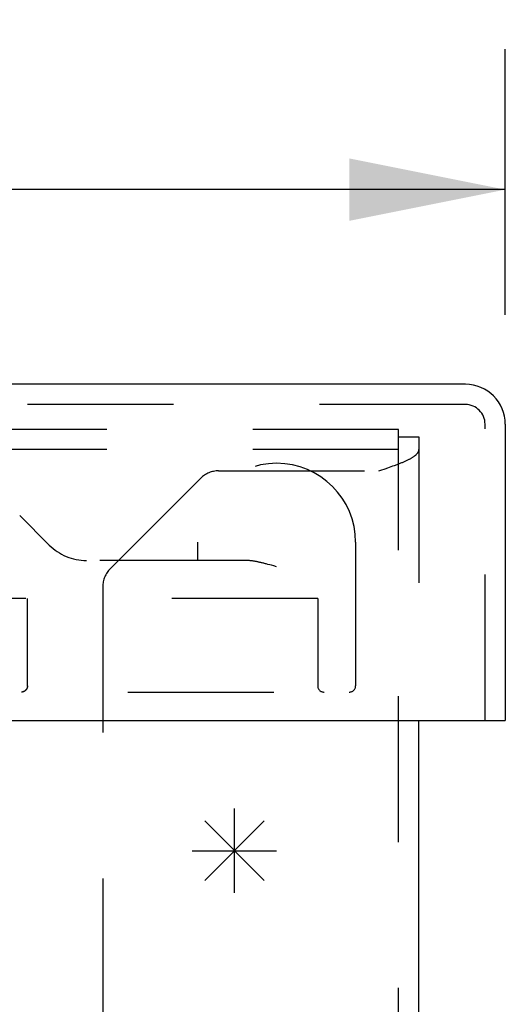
# Model space of a CAD drawing. Header units: inches. Extents: x 0 to 63, y 0 to 40.7.
# Tile 8 of 14: x 26.8 to 27.9, y 8.5 to 10.9. Entities that reach past the tile are written whole.
import ezdxf

# ---------------------------------------------------------------- set-up
doc = ezdxf.new("R2010")
doc.units = ezdxf.units.IN
doc.header["$LTSCALE"] = 3.462963
doc.header["$MEASUREMENT"] = 0
doc.linetypes.add('HIDDEN', pattern=[0.2, 0.1, -0.1])
doc.layers.get('0').update_dxf_attribs({"linetype": 'CONTINUOUS'})
for name, color, linetype in [('DEFAULT_2', 8, 'HIDDEN'), ('DIMENSIONS', 7, 'CONTINUOUS'), ('DOOR_ASSEMBLY', 7, 'CONTINUOUS')]:
    doc.layers.add(name, color=color, linetype=linetype)
doc.styles.get("Standard").update_dxf_attribs({"font": 'arial.ttf'})
doc.dimstyles.new('DIMSTYLE_1', dxfattribs={"dimtxt": 0.277778, "dimasz": 0.37037, "dimexe": 0.09, "dimexo": 0.07, "dimgap": 0.0375, "dimtad": 0, "dimtih": 1, "dimtoh": 1, "dimzin": 4, "dimdsep": 46, "dimtxsty": 'Standard', "dimblk": '_FILLED', "dimblk1": '_FILLED', "dimblk2": '_FILLED', "dimcen": 0.09, "dimadec": 3, "dimazin": 1, "dimtfac": 1, "dimtdec": 3, "dimtofl": 0, "dimtmove": 0, "dimatfit": 3, "dimldrblk": '_FILLED', "dimfxl": 0, "dimtolj": 1, "dimtzin": 4, "dimarcsym": 0})

# ---------------------------------------------------------------- blocks, each defined once
blk = doc.blocks.new('_FILLED')
at = {"color": 0, "linetype": 'ByBlock'}
blk.add_solid([(0, 0), (-1, 0.2), (-1, -0.2)], dxfattribs=at)
blk = doc.blocks.new('*D11')
at = {"layer": 'DIMENSIONS', "color": 2, "linetype": 'Continuous'}
for p, q in [((15.5415, 10.1611), (15.5415, 10.7918)), ((27.9165, 10.1611), (27.9165, 10.7918)), ((15.5415, 10.4585), (20.4697, 10.4585)), ((27.9165, 10.4585), (22.9883, 10.4585))]:
    blk.add_line(p, q, dxfattribs=at)
at = {"layer": 'DIMENSIONS', "color": 2, "linetype": 'Continuous', "xscale": 0.3703703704, "yscale": 0.3703703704, "zscale": 0.3703703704, "rotation": 180}
blk.add_blockref('_FILLED', (15.5415, 10.4585), dxfattribs=at)
at = {"layer": 'DIMENSIONS', "color": 2, "linetype": 'Continuous', "xscale": 0.3703703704, "yscale": 0.3703703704, "zscale": 0.3703703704}
blk.add_blockref('_FILLED', (27.9165, 10.4585), dxfattribs=at)
at = {"layer": 'DIMENSIONS', "color": 2, "linetype": 'Continuous', "insert": (21.729, 10.5973), "char_height": 0.27778, "width": 2.24081, "attachment_point": 2, "line_spacing_factor": 0.9}
blk.add_mtext('12.38 DOOR', dxfattribs=at)

msp = doc.modelspace()

# ---------------------------------------------------------------- linework, layer by layer
at = {"color": 3, "linetype": 'Continuous'}
msp.add_line((27.7115, 1.9844), (27.7115, 9.1986), dxfattribs=at)
at = {"color": 40, "linetype": 'Continuous'}
for p, q in [((27.274, 8.7896), (27.274, 8.9896)), ((27.2033, 8.8189), (27.3447, 8.9603)), ((27.2033, 8.9603), (27.3447, 8.8189)), ((27.174, 8.8896), (27.374, 8.8896))]:
    msp.add_line(p, q, dxfattribs=at)
at = {"layer": 'DEFAULT_2', "color": 8, "linetype": 'HIDDEN'}
for p, q in [((27.6635, 9.8896), (15.7595, 9.8896)), ((27.6635, 1.9844), (27.6635, 9.8896)), ((27.6635, 9.8716), (27.7115, 9.8716)), ((27.7115, 9.8716), (27.7115, 9.1986)), ((27.6635, 9.8416), (15.7595, 9.8416)), ((27.2363, 9.7912), (27.6167, 9.7912)), ((27.6167, 9.7912), (27.6209, 9.7927)), ((27.6209, 9.7927), (27.6315, 9.7963)), ((27.6315, 9.7963), (27.6378, 9.7984)), ((27.6378, 9.7984), (27.6419, 9.7999)), ((27.6419, 9.7999), (27.646, 9.8013)), ((27.646, 9.8013), (27.65, 9.8028)), ((27.65, 9.8028), (27.6539, 9.8042)), ((27.6539, 9.8042), (27.6559, 9.8049)), ((27.6559, 9.8049), (27.6578, 9.8056)), ((27.1939, 9.7737), (26.9791, 9.5588)), ((26.9615, 9.5164), (26.9615, 2.4516))]:
    msp.add_line(p, q, dxfattribs=at)
msp.add_lwpolyline([(27.6578, 9.8056), (27.6597, 9.8064), (27.6616, 9.8071), (27.6635, 9.8078), (27.6653, 9.8085), (27.6671, 9.8092), (27.6689, 9.81), (27.6707, 9.8107), (27.6724, 9.8114), (27.6741, 9.8121), (27.6758, 9.8128), (27.6774, 9.8136), (27.6791, 9.8143), (27.6807, 9.815), (27.6822, 9.8157), (27.6837, 9.8164), (27.6852, 9.8172), (27.6867, 9.8179), (27.6881, 9.8186), (27.6895, 9.8193), (27.6908, 9.82), (27.6921, 9.8208), (27.6934, 9.8215), (27.6946, 9.8222), (27.6958, 9.8229), (27.697, 9.8236), (27.6981, 9.8244), (27.6991, 9.8251), (27.7002, 9.8258), (27.7012, 9.8265), (27.7021, 9.8272), (27.703, 9.828), (27.7039, 9.8287), (27.7047, 9.8294), (27.7054, 9.8301), (27.7062, 9.8308), (27.7068, 9.8316), (27.7075, 9.8323), (27.7081, 9.833), (27.7086, 9.8337), (27.7091, 9.8344), (27.7096, 9.8352), (27.71, 9.8359), (27.7103, 9.8366), (27.7106, 9.8373), (27.7109, 9.838), (27.7111, 9.8388), (27.7113, 9.8395), (27.7114, 9.8402), (27.7115, 9.8409), (27.7115, 9.8416)], dxfattribs=at)
for centre, start, end in [((27.2363, 9.7312), 90, 135), ((27.0215, 9.5164), 135, 180)]:
    msp.add_arc(centre, 0.06, start, end, dxfattribs=at)
at = {"layer": 'DOOR_ASSEMBLY', "color": 3, "linetype": 'Continuous'}
for p, q in [((27.8217, 9.9966), (15.6363, 9.9966)), ((27.9165, 9.9018), (27.9165, 9.1986)), ((15.5565, 9.1986), (27.9015, 9.1986))]:
    msp.add_line(p, q, dxfattribs=at)
at = {"layer": 'DOOR_ASSEMBLY', "color": 8, "linetype": 'HIDDEN'}
for p, q in [((27.8217, 9.9486), (15.6363, 9.9486)), ((27.8685, 9.1986), (27.8685, 9.9018)), ((26.7644, 9.6852), (26.8344, 9.6152)), ((27.1864, 9.6216), (27.1864, 9.5786)), ((27.5614, 9.6216), (27.5614, 9.2811)), ((27.3005, 9.5786), (26.8597, 9.5786)), ((27.3534, 9.5693), (27.3495, 9.5704)), ((27.3575, 9.5682), (27.3534, 9.5693)), ((27.3615, 9.5671), (27.3575, 9.5682)), ((27.3677, 9.5654), (27.3615, 9.5671)), ((27.3739, 9.5636), (27.3677, 9.5654)), ((27.4714, 9.4886), (26.7402, 9.4886)), ((26.7827, 9.2811), (26.7827, 9.4886)), ((26.7829, 9.2811), (26.7829, 9.4886)), ((27.4714, 9.4886), (27.4714, 9.2811)), ((25.636, 9.2661), (27.5464, 9.2661)), ((26.7691, 9.2661), (26.7686, 9.2661))]:
    msp.add_line(p, q, dxfattribs=at)
at = {"layer": 'DOOR_ASSEMBLY', "color": 7, "linetype": 'Continuous'}
msp.add_line((27.9015, 9.1986), (27.9165, 9.1986), dxfattribs=at)
at = {"layer": 'DOOR_ASSEMBLY', "color": 8, "linetype": 'HIDDEN'}
for points in [[(27.3495, 9.5704), (27.3475, 9.5709), (27.3456, 9.5714), (27.3437, 9.5719), (27.3418, 9.5723), (27.3399, 9.5728), (27.3381, 9.5732), (27.3363, 9.5736), (27.3345, 9.574), (27.3327, 9.5744), (27.331, 9.5748), (27.3293, 9.5752), (27.3276, 9.5755), (27.3259, 9.5758), (27.3243, 9.5761), (27.3227, 9.5764), (27.3212, 9.5767), (27.3196, 9.5769), (27.3181, 9.5772), (27.3167, 9.5774), (27.3152, 9.5776), (27.3138, 9.5777), (27.3125, 9.5779), (27.3111, 9.578), (27.3098, 9.5782), (27.3085, 9.5783), (27.3073, 9.5784), (27.3061, 9.5785), (27.3049, 9.5785), (27.3037, 9.5786), (27.3026, 9.5786), (27.3015, 9.5786), (27.3005, 9.5786)], [(26.7829, 9.2811), (26.7829, 9.2809), (26.7829, 9.2806), (26.7828, 9.2804), (26.7828, 9.2801), (26.7828, 9.2799), (26.7828, 9.2796), (26.7828, 9.2794), (26.7827, 9.2791), (26.7827, 9.2788), (26.7827, 9.2786), (26.7826, 9.2783), (26.7826, 9.2781), (26.7825, 9.2778), (26.7825, 9.2776), (26.7824, 9.2773), (26.7823, 9.2771), (26.7823, 9.2768), (26.7822, 9.2766), (26.7821, 9.2763), (26.782, 9.2761), (26.782, 9.2758), (26.7819, 9.2755), (26.7818, 9.2753), (26.7817, 9.275), (26.7816, 9.2748), (26.7814, 9.2745), (26.7813, 9.2743), (26.7812, 9.274), (26.7811, 9.2738), (26.7809, 9.2735), (26.7808, 9.2733), (26.7807, 9.273), (26.7805, 9.2728), (26.7804, 9.2726), (26.7802, 9.2723), (26.78, 9.2721), (26.7799, 9.2718), (26.7797, 9.2716), (26.7795, 9.2714), (26.7793, 9.2711), (26.7791, 9.2709), (26.7789, 9.2707), (26.7787, 9.2705), (26.7785, 9.2702), (26.7783, 9.27), (26.778, 9.2698), (26.7778, 9.2696), (26.7776, 9.2694), (26.7773, 9.2692), (26.7771, 9.269), (26.7768, 9.2688), (26.7765, 9.2686), (26.7763, 9.2684), (26.776, 9.2682), (26.7757, 9.2681), (26.7754, 9.2679), (26.7751, 9.2677), (26.7748, 9.2676), (26.7745, 9.2674), (26.7742, 9.2673), (26.7739, 9.2672), (26.7736, 9.267), (26.7733, 9.2669), (26.7729, 9.2668), (26.7726, 9.2667), (26.7723, 9.2666), (26.7719, 9.2665), (26.7716, 9.2664), (26.7712, 9.2664), (26.7709, 9.2663), (26.7705, 9.2663), (26.7702, 9.2662), (26.7698, 9.2662), (26.7695, 9.2662), (26.769, 9.2661)], [(26.7827, 9.2811), (26.7827, 9.2809), (26.7827, 9.2806), (26.7826, 9.2804), (26.7826, 9.2801), (26.7826, 9.2799), (26.7826, 9.2796), (26.7826, 9.2794), (26.7825, 9.2791), (26.7825, 9.2788), (26.7825, 9.2786), (26.7824, 9.2783), (26.7824, 9.2781), (26.7823, 9.2778), (26.7823, 9.2776), (26.7822, 9.2773), (26.7821, 9.2771), (26.7821, 9.2768), (26.782, 9.2766), (26.7819, 9.2763), (26.7818, 9.276), (26.7818, 9.2758), (26.7817, 9.2755), (26.7816, 9.2753), (26.7815, 9.275), (26.7814, 9.2748), (26.7812, 9.2745), (26.7811, 9.2743), (26.781, 9.274), (26.7809, 9.2738), (26.7807, 9.2735), (26.7806, 9.2733), (26.7805, 9.273), (26.7803, 9.2728), (26.7802, 9.2726), (26.78, 9.2723), (26.7798, 9.2721), (26.7797, 9.2718), (26.7795, 9.2716), (26.7793, 9.2714), (26.7791, 9.2711), (26.7789, 9.2709), (26.7787, 9.2707), (26.7785, 9.2704), (26.7783, 9.2702), (26.7781, 9.27), (26.7779, 9.2698), (26.7776, 9.2696), (26.7774, 9.2694), (26.7771, 9.2692), (26.7769, 9.269), (26.7766, 9.2688), (26.7764, 9.2686), (26.7761, 9.2684), (26.7758, 9.2682), (26.7755, 9.2681), (26.7753, 9.2679), (26.775, 9.2677), (26.7747, 9.2676), (26.7744, 9.2674), (26.7741, 9.2673), (26.7737, 9.2672), (26.7734, 9.267), (26.7731, 9.2669), (26.7728, 9.2668), (26.7725, 9.2667), (26.7721, 9.2666), (26.7718, 9.2665), (26.7714, 9.2664), (26.7711, 9.2664), (26.7708, 9.2663), (26.7704, 9.2663), (26.7701, 9.2662), (26.7697, 9.2662), (26.7693, 9.2662)]]:
    msp.add_lwpolyline(points, dxfattribs=at)
at = {"layer": 'DOOR_ASSEMBLY', "color": 3, "linetype": 'Continuous'}
msp.add_arc((27.8217, 9.9018), 0.0948, 0, 90, dxfattribs=at)
at = {"layer": 'DOOR_ASSEMBLY', "color": 8, "linetype": 'HIDDEN'}
for centre, radius, start, end in [((27.8217, 9.9018), 0.0468, 0, 90), ((27.3739, 9.6216), 0.1875, 0, 180), ((26.9228, 9.7036), 0.125, 225, 270), ((27.4864, 9.2811), 0.015, 180, 270), ((27.5464, 9.2811), 0.015, 270, 360)]:
    msp.add_arc(centre, radius, start, end, dxfattribs=at)

# ---------------------------------------------------------------- dimensions: what is measured, and where the dimension line sits
at = {"layer": 'DIMENSIONS', "color": 2, "linetype": 'Continuous'}
dim = msp.add_linear_dim(base=(27.9164901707, 10.4584601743), p1=(15.5414901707, 10.8617935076), p2=(27.9164901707, 10.8617935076), text='<> DOOR', dimstyle='DIMSTYLE_1', dxfattribs=at)
dim.commit()
dim.dimension.update_dxf_attribs({"geometry": '*D11', "text_midpoint": (21.7289901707, 10.4584601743), "dimtype": 160})

doc.saveas('drawing.dxf')
